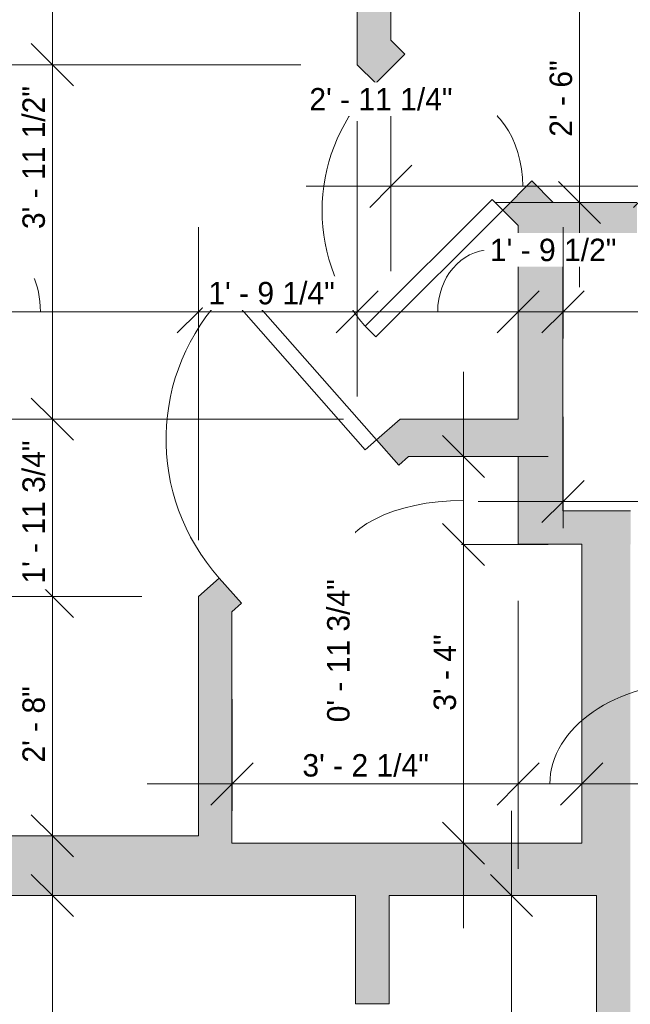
# Model space of a CAD drawing. Header units: inches. Extents: x -245 to 323, y -474 to 499.
# Tile 7 of 11: x -150 to -69, y -91 to 41. Entities that reach past the tile are written whole.
import ezdxf

# ---------------------------------------------------------------- set-up
doc = ezdxf.new("R2010")
doc.units = ezdxf.units.IN
doc.header["$MEASUREMENT"] = 0
for name, color, linetype, lineweight in [('A-ANNO-DIMS', 211, 'Continuous', 9), ('A-ANNO-DIMS-96', 211, 'Continuous', 9), ('A-DOOR', 31, 'Continuous', 9), ('A-FLOR-HRAL', 11, 'Continuous', 9), ('A-WALL', 90, 'Continuous', 9), ('A-WALL-PATT', 111, 'Continuous', 9)]:
    doc.layers.add(name, color=color, linetype=linetype, lineweight=lineweight)
doc.styles.add('Inter', font='txt', dxfattribs={"height": 3})
doc.dimstyles.new('Linear_-_1_32__Inter__Imperial__SMALL', dxfattribs={"dimscale": 12, "dimtxt": 3.974399, "dimasz": 0.46875, "dimexe": 0.944882, "dimexo": 0.629921, "dimgap": 0, "dimtad": 1, "dimrnd": 0.25, "dimzin": 1, "dimdsep": 46, "dimlunit": 4, "dimtxsty": 'Inter', "dimblk1": 'OBLIQUE', "dimblk2": 'OBLIQUE', "dimsah": 1, "dimcen": 0.09, "dimdle": 0.944882, "dimazin": 0, "dimtfac": 1, "dimtdec": 4, "dimtix": 1, "dimtmove": 0, "dimatfit": 3, "dimfxl": 1, "dimtvp": 1, "dimtfill": 1, "dimfrac": 2, "dimtolj": 1, "dimtzin": 0, "dimarcsym": 2})
doc.dimstyles.new('Linear_-_1_32__Inter__Imperial__SMALL_1', dxfattribs={"dimscale": 12, "dimtxt": 3.974399, "dimasz": 0.46875, "dimexe": 0.944882, "dimexo": 0.629921, "dimgap": 0, "dimtad": 1, "dimrnd": 0.25, "dimzin": 1, "dimdsep": 46, "dimlunit": 4, "dimtxsty": 'Inter', "dimblk1": 'OBLIQUE', "dimblk2": 'OBLIQUE', "dimsah": 1, "dimcen": 0.09, "dimdle": 0.944882, "dimazin": 0, "dimtfac": 1, "dimtdec": 4, "dimtix": 1, "dimtmove": 1, "dimatfit": 3, "dimfxl": 1, "dimtvp": 1, "dimtfill": 1, "dimfrac": 2, "dimtolj": 1, "dimtzin": 0, "dimarcsym": 2})
doc.dimstyles.new('Linear_-_1_32__Inter__Imperial__SMALL_2', dxfattribs={"dimscale": 12, "dimtxt": 3.974399, "dimasz": 0.46875, "dimexe": 0.944882, "dimexo": 0.629921, "dimgap": 0, "dimtad": 1, "dimrnd": 0.25, "dimzin": 1, "dimdsep": 46, "dimlunit": 4, "dimtxsty": 'Inter', "dimblk1": 'OBLIQUE', "dimblk2": 'OBLIQUE', "dimsah": 1, "dimcen": 0.09, "dimdle": 0.944882, "dimazin": 0, "dimtfac": 1, "dimtdec": 4, "dimtix": 1, "dimtmove": 2, "dimatfit": 3, "dimfxl": 1, "dimtvp": 1, "dimtfill": 1, "dimfrac": 2, "dimtolj": 1, "dimtzin": 0, "dimarcsym": 2})

# ---------------------------------------------------------------- blocks, each defined once
blk = doc.blocks.new('Planitar - Single Door_Flush Panel - 2_-4_ x 6_-8_-4214226-Main Floor Dimension Plan')
at = {"layer": 'A-DOOR', "lineweight": 18}
for p, q in [((11.99, 2.25), (11.99, 30.25)), ((14, 30.25), (11.99, 30.25)), ((14, 2.25), (14, 30.25)), ((14, 2.25), (11.99, 2.25))]:
    blk.add_line(p, q, dxfattribs=at)
at = {"layer": 'A-DOOR'}
blk.add_arc((13.77, 2.55), 27.77, 94.1354, 180.6191, dxfattribs=at)
blk = doc.blocks.new('Planitar - Single Door_Flush Panel - 2_-0_ x 6_-8_-4213968-Main Floor Dimension Plan')
at = {"layer": 'A-DOOR', "lineweight": 18}
for p, q in [((9.99, -2.75), (9.99, -26.75)), ((12, -2.75), (9.99, -2.75)), ((12, -2.75), (12, -26.75)), ((12, -26.75), (9.99, -26.75))]:
    blk.add_line(p, q, dxfattribs=at)
at = {"layer": 'A-DOOR'}
blk.add_arc((11.77, -3.05), 23.77, 179.2767, 265.5217, dxfattribs=at)
blk = doc.blocks.new('Top Rail Type - Top Rail_Internal_-4226796-Main Floor Dimension Plan')
at = {"layer": 'A-FLOR-HRAL'}
for p, q in [((-31.02, -63.1), (-29.05, -63.1)), ((-31.02, -134.99), (-31.02, -63.1)), ((-29.05, -63.1), (-29.05, -134.99)), ((-31.02, -134.99), (-29.05, -134.99)), ((-31.02, -137), (-31.02, -134.99)), ((-29.05, -134.99), (-29.05, -138.97)), ((-68.53, -137), (-31.02, -137)), ((-29.05, -138.97), (-68.53, -138.97))]:
    blk.add_line(p, q, dxfattribs=at)
blk = doc.blocks.new('Top Rail Type - Top Rail_Internal_-V3-Main Floor Dimension Plan')
at = {"layer": 'A-FLOR-HRAL'}
for p, q in [((-29.05, -63.1), (-31.02, -63.1)), ((-31.02, -63.1), (-31.02, -134.99)), ((-29.05, -63.1), (-29.05, -134.99)), ((-31.02, -134.99), (-31.02, -137)), ((-29.05, -134.99), (-29.05, -138.97)), ((-31.02, -137), (-68.53, -137)), ((-29.05, -138.97), (-68.53, -138.97))]:
    blk.add_line(p, q, dxfattribs=at)
blk = doc.blocks.new('DIMBLOCK1-Main Floor Dimension Plan')
at = {"layer": 'A-ANNO-DIMS-96', "lineweight": 35}
for p, q in [((-75.33, 46.51), (-78.14, 49.32)), ((-75.33, 46.51), (-72.51, 43.7)), ((-75.33, 16.51), (-78.14, 19.32)), ((-75.33, 16.51), (-72.51, 13.7))]:
    blk.add_line(p, q, dxfattribs=at)
at = {"layer": 'A-ANNO-DIMS-96'}
for p, q in [((-47.23, 46.51), (-86.66, 46.51)), ((-75.33, 5.17), (-75.33, 46.51)), ((-75.33, 46.51), (-47.23, 46.51)), ((-71.74, 16.51), (-86.66, 16.51)), ((-75.33, 16.51), (-71.74, 16.51))]:
    blk.add_line(p, q, dxfattribs=at)
at = {"layer": 'A-ANNO-DIMS-96', "color": 0, "insert": (-79.32, 25.3), "char_height": 3, "width": 14.904, "attachment_point": 1, "rotation": 90, "line_spacing_factor": 0.9936, "style": 'Inter', "bg_fill": 3, "box_fill_scale": 1.25, "bg_fill_color": 256, "bg_fill_true_color": 13158600, "bg_fill_transparency": 0}
blk.add_mtext('2\' - 6"', dxfattribs=at)
blk = doc.blocks.new('_Oblique')
at = {"color": 0, "linetype": 'ByBlock', "lineweight": -2}
blk.add_line((-0.5, -0.5), (0.5, 0.5), dxfattribs=at)
blk = doc.blocks.new('DIMBLOCK7-Main Floor Dimension Plan')
at = {"layer": 'A-ANNO-DIMS-96'}
for p, q in [((-65.28, 56.45), (-65.28, 7.32)), ((-65.28, 18.66), (-65.28, 56.45)), ((-100.53, 30.65), (-100.53, 7.32)), ((-100.53, 18.66), (-100.53, 30.65)), ((-111.87, 18.66), (-65.28, 18.66))]:
    blk.add_line(p, q, dxfattribs=at)
at = {"layer": 'A-ANNO-DIMS-96', "lineweight": 35}
for p, q in [((-100.53, 18.66), (-97.72, 21.47)), ((-65.28, 18.66), (-62.47, 21.47)), ((-100.53, 18.66), (-103.35, 15.84)), ((-65.28, 18.66), (-68.1, 15.84))]:
    blk.add_line(p, q, dxfattribs=at)
at = {"layer": 'A-ANNO-DIMS-96'}
blk.add_ellipse((-91.18, 18.66), major_axis=(0, 11.65), ratio=0.709551, start_param=4.712389, end_param=6.283185, dxfattribs=at)
at = {"layer": 'A-ANNO-DIMS-96', "color": 0, "insert": (-111.44, 31.81), "char_height": 3, "width": 24.3233, "attachment_point": 1, "line_spacing_factor": 0.9936, "style": 'Inter', "bg_fill": 3, "box_fill_scale": 1.25, "bg_fill_color": 256, "bg_fill_true_color": 13158600, "bg_fill_transparency": 0}
blk.add_mtext('2\' - 11 1/4"', dxfattribs=at)
blk = doc.blocks.new('DIMBLOCK19-Main Floor Dimension Plan')
at = {"layer": 'A-ANNO-DIMS-96', "lineweight": 35}
for p, q in [((-145.8, -36.22), (-148.62, -33.41)), ((-145.8, -36.22), (-142.99, -39.03)), ((-145.8, -68.24), (-148.62, -65.43)), ((-145.8, -68.24), (-142.99, -71.05))]:
    blk.add_line(p, q, dxfattribs=at)
at = {"layer": 'A-ANNO-DIMS-96'}
for p, q in [((-133.84, -36.22), (-157.14, -36.22)), ((-145.8, -79.58), (-145.8, -36.22)), ((-145.8, -36.22), (-133.84, -36.22)), ((-142.22, -68.24), (-157.14, -68.24)), ((-145.8, -68.24), (-142.22, -68.24))]:
    blk.add_line(p, q, dxfattribs=at)
at = {"layer": 'A-ANNO-DIMS-96', "color": 0, "insert": (-149.8, -58.44), "char_height": 3, "width": 14.904, "attachment_point": 1, "rotation": 90, "line_spacing_factor": 0.9936, "style": 'Inter', "bg_fill": 3, "box_fill_scale": 1.25, "bg_fill_color": 256, "bg_fill_true_color": 13158600, "bg_fill_transparency": 0}
blk.add_mtext('2\' - 8"', dxfattribs=at)
blk = doc.blocks.new('DIMBLOCK20-Main Floor Dimension Plan')
at = {"layer": 'A-ANNO-DIMS-96', "lineweight": 35}
for p, q in [((-145.8, -12.49), (-148.62, -9.68)), ((-145.8, -12.49), (-142.99, -15.3)), ((-145.8, -36.22), (-148.62, -33.41)), ((-145.8, -36.22), (-142.99, -39.03))]:
    blk.add_line(p, q, dxfattribs=at)
at = {"layer": 'A-ANNO-DIMS-96'}
for p, q in [((-106.87, -12.49), (-157.14, -12.49)), ((-145.8, -36.22), (-145.8, -12.49)), ((-145.8, -12.49), (-106.87, -12.49)), ((-133.84, -36.22), (-157.14, -36.22)), ((-145.8, -36.22), (-133.84, -36.22))]:
    blk.add_line(p, q, dxfattribs=at)
at = {"layer": 'A-ANNO-DIMS-96', "color": 0, "insert": (-149.8, -34.49), "char_height": 3, "width": 24.3233, "attachment_point": 1, "rotation": 90, "line_spacing_factor": 0.9936, "style": 'Inter', "bg_fill": 3, "box_fill_scale": 1.25, "bg_fill_color": 256, "bg_fill_true_color": 13158600, "bg_fill_transparency": 0}
blk.add_mtext('1\' - 11 3/4"', dxfattribs=at)
blk = doc.blocks.new('DIMBLOCK21-Main Floor Dimension Plan')
at = {"layer": 'A-ANNO-DIMS-96', "lineweight": 35}
for p, q in [((-145.8, 34.93), (-148.62, 37.75)), ((-145.8, 34.93), (-142.99, 32.12)), ((-145.8, -12.49), (-148.62, -9.68)), ((-145.8, -12.49), (-142.99, -15.3))]:
    blk.add_line(p, q, dxfattribs=at)
at = {"layer": 'A-ANNO-DIMS-96'}
for p, q in [((-112.59, 34.93), (-157.14, 34.93)), ((-145.8, -12.49), (-145.8, 34.93)), ((-145.8, 34.93), (-112.59, 34.93)), ((-106.87, -12.49), (-157.14, -12.49)), ((-145.8, -12.49), (-106.87, -12.49))]:
    blk.add_line(p, q, dxfattribs=at)
at = {"layer": 'A-ANNO-DIMS-96', "color": 0, "insert": (-149.8, 12.94), "char_height": 3, "width": 24.1445, "attachment_point": 1, "rotation": 90, "line_spacing_factor": 0.9936, "style": 'Inter', "bg_fill": 3, "box_fill_scale": 1.25, "bg_fill_color": 256, "bg_fill_true_color": 13158600, "bg_fill_transparency": 0}
blk.add_mtext('3\' - 11 1/2"', dxfattribs=at)
blk = doc.blocks.new('DIMBLOCK22-Main Floor Dimension Plan')
at = {"layer": 'A-ANNO-DIMS-96'}
for p, q in [((-145.8, 34.93), (-145.8, 85.85)), ((-142.22, 74.51), (-157.14, 74.51)), ((-145.8, 74.51), (-142.22, 74.51)), ((-112.59, 34.93), (-157.14, 34.93)), ((-145.8, 34.93), (-112.59, 34.93))]:
    blk.add_line(p, q, dxfattribs=at)
at = {"layer": 'A-ANNO-DIMS-96', "lineweight": 35}
for p, q in [((-145.8, 74.51), (-148.62, 77.32)), ((-145.8, 74.51), (-142.99, 71.7)), ((-145.8, 34.93), (-148.62, 37.75)), ((-145.8, 34.93), (-142.99, 32.12))]:
    blk.add_line(p, q, dxfattribs=at)
at = {"layer": 'A-ANNO-DIMS-96', "color": 0, "insert": (-149.8, 45.08), "char_height": 3, "width": 23.131, "attachment_point": 1, "rotation": 90, "line_spacing_factor": 0.9936, "style": 'Inter', "bg_fill": 3, "box_fill_scale": 1.25, "bg_fill_color": 256, "bg_fill_true_color": 13158600, "bg_fill_transparency": 0}
blk.add_mtext('3\' - 3 1/2"', dxfattribs=at)
blk = doc.blocks.new('DIMBLOCK23-Main Floor Dimension Plan')
at = {"layer": 'A-ANNO-DIMS-96'}
for p, q in [((-83.53, -36.8), (-83.53, -72.64)), ((-83.53, -61.3), (-83.53, -36.8)), ((-121.78, -64.89), (-121.78, -49.97)), ((-133.12, -61.3), (-83.53, -61.3)), ((-121.78, -61.3), (-121.78, -64.89))]:
    blk.add_line(p, q, dxfattribs=at)
at = {"layer": 'A-ANNO-DIMS-96', "lineweight": 35}
for p, q in [((-121.78, -61.3), (-118.97, -58.49)), ((-83.53, -61.3), (-80.72, -58.49)), ((-121.78, -61.3), (-124.6, -64.12)), ((-83.53, -61.3), (-86.35, -64.12))]:
    blk.add_line(p, q, dxfattribs=at)
at = {"layer": 'A-ANNO-DIMS-96', "color": 0, "insert": (-112.37, -57.31), "char_height": 3, "width": 23.3099, "attachment_point": 1, "line_spacing_factor": 0.9936, "style": 'Inter', "bg_fill": 3, "box_fill_scale": 1.25, "bg_fill_color": 256, "bg_fill_true_color": 13158600, "bg_fill_transparency": 0}
blk.add_mtext('3\' - 2 1/4"', dxfattribs=at)
blk = doc.blocks.new('DIMBLOCK24-Main Floor Dimension Plan')
at = {"layer": 'A-ANNO-DIMS-96'}
for p, q in [((-83.53, -36.8), (-83.53, -72.64)), ((-83.53, -61.3), (-83.53, -36.8)), ((-75.03, -64.89), (-75.03, -49.97)), ((-83.53, -61.3), (-63.7, -61.3)), ((-75.03, -61.3), (-75.03, -64.89))]:
    blk.add_line(p, q, dxfattribs=at)
at = {"layer": 'A-ANNO-DIMS-96', "lineweight": 35}
for p, q in [((-83.53, -61.3), (-80.72, -58.49)), ((-75.03, -61.3), (-72.22, -58.49)), ((-83.53, -61.3), (-86.35, -64.12)), ((-75.03, -61.3), (-77.85, -64.12))]:
    blk.add_line(p, q, dxfattribs=at)
at = {"layer": 'A-ANNO-DIMS-96'}
blk.add_ellipse((-59.59, -61.3), major_axis=(-19.7, 0), ratio=0.692116, start_param=4.712389, end_param=6.283185, dxfattribs=at)
at = {"layer": 'A-ANNO-DIMS-96', "color": 0, "insert": (-59.59, -46.16), "char_height": 3, "width": 23.1906, "attachment_point": 1, "line_spacing_factor": 0.9936, "style": 'Inter', "bg_fill": 3, "box_fill_scale": 1.25, "bg_fill_color": 256, "bg_fill_true_color": 13158600, "bg_fill_transparency": 0}
blk.add_mtext('0\' - 8 1/2"', dxfattribs=at)
blk = doc.blocks.new('DIMBLOCK25-Main Floor Dimension Plan')
at = {"layer": 'A-ANNO-DIMS-96'}
for p, q in [((-90.84, -6.15), (-90.84, -29.24)), ((-94.42, -17.49), (-79.5, -17.49)), ((-90.84, -17.49), (-94.42, -17.49)), ((-91.09, -29.24), (-79.5, -29.24)), ((-90.84, -29.24), (-91.09, -29.24))]:
    blk.add_line(p, q, dxfattribs=at)
at = {"layer": 'A-ANNO-DIMS-96', "lineweight": 35}
for p, q in [((-90.84, -17.49), (-93.65, -14.68)), ((-90.84, -17.49), (-88.03, -20.3)), ((-90.84, -29.24), (-93.65, -26.43)), ((-90.84, -29.24), (-88.03, -32.05))]:
    blk.add_line(p, q, dxfattribs=at)
at = {"layer": 'A-ANNO-DIMS-96'}
blk.add_ellipse((-90.84, -31.88), major_axis=(-16.72, 0), ratio=0.509487, start_param=4.712389, end_param=6.283185, dxfattribs=at)
at = {"layer": 'A-ANNO-DIMS-96', "color": 0, "insert": (-109.07, -53.05), "char_height": 3, "width": 25.3964, "attachment_point": 1, "rotation": 90, "line_spacing_factor": 0.9936, "style": 'Inter', "bg_fill": 3, "box_fill_scale": 1.25, "bg_fill_color": 256, "bg_fill_true_color": 13158600, "bg_fill_transparency": 0}
blk.add_mtext('0\' - 11 3/4"', dxfattribs=at)
blk = doc.blocks.new('DIMBLOCK26-Main Floor Dimension Plan')
at = {"layer": 'A-ANNO-DIMS-96', "lineweight": 35}
for p, q in [((-90.84, -29.24), (-93.65, -26.43)), ((-90.84, -29.24), (-88.03, -32.05)), ((-90.84, -69.24), (-93.65, -66.43)), ((-90.84, -69.24), (-88.03, -72.05))]:
    blk.add_line(p, q, dxfattribs=at)
at = {"layer": 'A-ANNO-DIMS-96'}
for p, q in [((-91.09, -29.24), (-79.5, -29.24)), ((-90.84, -29.24), (-91.09, -29.24)), ((-90.84, -29.24), (-90.84, -80.58)), ((-94.42, -69.24), (-79.5, -69.24)), ((-90.84, -69.24), (-94.42, -69.24))]:
    blk.add_line(p, q, dxfattribs=at)
at = {"layer": 'A-ANNO-DIMS-96', "color": 0, "insert": (-94.84, -51.51), "char_height": 3, "width": 15.0828, "attachment_point": 1, "rotation": 90, "line_spacing_factor": 0.9936, "style": 'Inter', "bg_fill": 3, "box_fill_scale": 1.25, "bg_fill_color": 256, "bg_fill_true_color": 13158600, "bg_fill_transparency": 0}
blk.add_mtext('3\' - 4"', dxfattribs=at)
blk = doc.blocks.new('DIMBLOCK27-Main Floor Dimension Plan')
at = {"layer": 'A-ANNO-DIMS-96'}
for p, q in [((-168.5, -1.71), (-168.5, 13.21)), ((-126.28, -28.66), (-126.28, 13.21)), ((-179.84, 1.88), (-126.28, 1.88)), ((-168.5, 1.88), (-168.5, -1.71)), ((-126.28, 1.88), (-126.28, -28.66))]:
    blk.add_line(p, q, dxfattribs=at)
at = {"layer": 'A-ANNO-DIMS-96', "lineweight": 35}
for p, q in [((-168.5, 1.88), (-165.69, 4.69)), ((-126.28, 1.88), (-123.47, 4.69)), ((-168.5, 1.88), (-171.32, -0.94)), ((-126.28, 1.88), (-129.1, -0.94))]:
    blk.add_line(p, q, dxfattribs=at)
at = {"layer": 'A-ANNO-DIMS-96'}
blk.add_ellipse((-150.65, 1.88), major_axis=(0, 6.71), ratio=0.484571, start_param=4.712389, end_param=6.283185, dxfattribs=at)
at = {"layer": 'A-ANNO-DIMS-96', "color": 0, "insert": (-170.07, 10.1), "char_height": 3, "width": 23.3099, "attachment_point": 1, "line_spacing_factor": 0.9936, "style": 'Inter', "bg_fill": 3, "box_fill_scale": 1.25, "bg_fill_color": 256, "bg_fill_true_color": 13158600, "bg_fill_transparency": 0}
blk.add_mtext('3\' - 6 1/4"', dxfattribs=at)
blk = doc.blocks.new('DIMBLOCK28-Main Floor Dimension Plan')
at = {"layer": 'A-ANNO-DIMS-96'}
for p, q in [((-105.03, 27.37), (-105.03, -9.46)), ((-105.03, 1.88), (-105.03, 27.37)), ((-126.28, -28.66), (-126.28, 13.21)), ((-126.28, 1.88), (-105.03, 1.88)), ((-126.28, 1.88), (-126.28, -28.66))]:
    blk.add_line(p, q, dxfattribs=at)
at = {"layer": 'A-ANNO-DIMS-96', "lineweight": 35}
for p, q in [((-126.28, 1.88), (-123.47, 4.69)), ((-105.03, 1.88), (-102.22, 4.69)), ((-126.28, 1.88), (-129.1, -0.94)), ((-105.03, 1.88), (-107.85, -0.94))]:
    blk.add_line(p, q, dxfattribs=at)
at = {"layer": 'A-ANNO-DIMS-96', "color": 0, "insert": (-124.95, 5.87), "char_height": 3, "width": 22.2964, "attachment_point": 1, "line_spacing_factor": 0.9936, "style": 'Inter', "bg_fill": 3, "box_fill_scale": 1.25, "bg_fill_color": 256, "bg_fill_true_color": 13158600, "bg_fill_transparency": 0}
blk.add_mtext('1\' - 9 1/4"', dxfattribs=at)
blk = doc.blocks.new('DIMBLOCK29-Main Floor Dimension Plan')
at = {"layer": 'A-ANNO-DIMS-96'}
for p, q in [((-105.03, 27.37), (-105.03, -9.46)), ((-105.03, 1.88), (-105.03, 27.37)), ((-83.53, -1.71), (-83.53, 13.21)), ((-105.03, 1.88), (-72.2, 1.88)), ((-83.53, 1.88), (-83.53, -1.71))]:
    blk.add_line(p, q, dxfattribs=at)
at = {"layer": 'A-ANNO-DIMS-96', "lineweight": 35}
for p, q in [((-105.03, 1.88), (-102.22, 4.69)), ((-83.53, 1.88), (-80.72, 4.69)), ((-105.03, 1.88), (-107.85, -0.94)), ((-83.53, 1.88), (-86.35, -0.94))]:
    blk.add_line(p, q, dxfattribs=at)
at = {"layer": 'A-ANNO-DIMS-96'}
blk.add_ellipse((-87.3, 1.88), major_axis=(0, 8.26), ratio=0.845066, start_param=0, end_param=1.570796, dxfattribs=at)
at = {"layer": 'A-ANNO-DIMS-96', "color": 0, "insert": (-87.3, 11.65), "char_height": 3, "width": 22.1175, "attachment_point": 1, "line_spacing_factor": 0.9936, "style": 'Inter', "bg_fill": 3, "box_fill_scale": 1.25, "bg_fill_color": 256, "bg_fill_true_color": 13158600, "bg_fill_transparency": 0}
blk.add_mtext('1\' - 9 1/2"', dxfattribs=at)
blk = doc.blocks.new('DIMBLOCK41-Main Floor Dimension Plan')
at = {"layer": 'A-ANNO-DIMS-96'}
for p, q in [((-145.8, -64.9), (-145.8, -228.83)), ((-149.38, -76.24), (-134.46, -76.24)), ((-145.8, -76.24), (-149.38, -76.24)), ((-149.38, -217.49), (-134.46, -217.49)), ((-145.8, -217.49), (-149.38, -217.49))]:
    blk.add_line(p, q, dxfattribs=at)
at = {"layer": 'A-ANNO-DIMS-96', "lineweight": 35}
for p, q in [((-145.8, -76.24), (-148.62, -73.43)), ((-145.8, -76.24), (-142.99, -79.05)), ((-145.8, -217.49), (-148.62, -214.68)), ((-145.8, -217.49), (-142.99, -220.3))]:
    blk.add_line(p, q, dxfattribs=at)
at = {"layer": 'A-ANNO-DIMS-96', "color": 0, "insert": (-149.8, -157), "char_height": 3, "width": 24.3233, "attachment_point": 1, "rotation": 90, "line_spacing_factor": 0.9936, "style": 'Inter', "bg_fill": 3, "box_fill_scale": 1.25, "bg_fill_color": 256, "bg_fill_true_color": 13158600, "bg_fill_transparency": 0}
blk.add_mtext('11\' - 9 1/4"', dxfattribs=at)
blk = doc.blocks.new('DIMBLOCK42-Main Floor Dimension Plan')
at = {"layer": 'A-ANNO-DIMS-96'}
for p, q in [((-84.42, -64.9), (-84.42, -188.08)), ((-88, -76.24), (-73.08, -76.24)), ((-84.42, -76.24), (-88, -76.24)), ((-88, -176.74), (-73.08, -176.74)), ((-84.42, -176.74), (-88, -176.74))]:
    blk.add_line(p, q, dxfattribs=at)
at = {"layer": 'A-ANNO-DIMS-96', "lineweight": 35}
for p, q in [((-84.42, -76.24), (-87.23, -73.43)), ((-84.42, -76.24), (-81.61, -79.05)), ((-84.42, -176.74), (-87.23, -173.93)), ((-84.42, -176.74), (-81.61, -179.55))]:
    blk.add_line(p, q, dxfattribs=at)
at = {"layer": 'A-ANNO-DIMS-96', "color": 0, "insert": (-88.41, -136.2), "char_height": 3, "width": 23.3099, "attachment_point": 1, "rotation": 90, "line_spacing_factor": 0.9936, "style": 'Inter', "bg_fill": 3, "box_fill_scale": 1.25, "bg_fill_color": 256, "bg_fill_true_color": 13158600, "bg_fill_transparency": 0}
blk.add_mtext('8\' - 4 1/2"', dxfattribs=at)
blk = doc.blocks.new('DIMBLOCK68-Main Floor Dimension Plan')
at = {"layer": 'A-ANNO-DIMS-96'}
for p, q in [((-77.53, -1.71), (-77.53, 13.21)), ((-27.78, -1.71), (-27.78, 13.21)), ((-88.87, 1.88), (-16.45, 1.88)), ((-77.53, 1.88), (-77.53, -1.71)), ((-27.78, 1.88), (-27.78, -1.71))]:
    blk.add_line(p, q, dxfattribs=at)
at = {"layer": 'A-ANNO-DIMS-96', "lineweight": 35}
for p, q in [((-77.53, 1.88), (-74.72, 4.69)), ((-27.78, 1.88), (-24.97, 4.69)), ((-77.53, 1.88), (-80.35, -0.94)), ((-27.78, 1.88), (-30.6, -0.94))]:
    blk.add_line(p, q, dxfattribs=at)
at = {"layer": 'A-ANNO-DIMS-96', "color": 0, "insert": (-62.45, 5.87), "char_height": 3, "width": 23.4887, "attachment_point": 1, "line_spacing_factor": 0.9936, "style": 'Inter', "bg_fill": 3, "box_fill_scale": 1.25, "bg_fill_color": 256, "bg_fill_true_color": 13158600, "bg_fill_transparency": 0}
blk.add_mtext('4\' - 1 3/4"', dxfattribs=at)
blk = doc.blocks.new('DIMBLOCK73-Main Floor Dimension Plan')
at = {"layer": 'A-ANNO-DIMS-96'}
for p, q in [((-77.53, -27.09), (-77.53, -12.17)), ((8.7, -20.69), (8.7, -34.85)), ((8.7, -23.51), (8.7, -20.69)), ((-88.87, -23.51), (8.7, -23.51)), ((-77.53, -23.51), (-77.53, -27.09))]:
    blk.add_line(p, q, dxfattribs=at)
at = {"layer": 'A-ANNO-DIMS-96', "lineweight": 35}
for p, q in [((-77.53, -23.51), (-74.72, -20.7)), ((8.7, -23.51), (11.51, -20.7)), ((-77.53, -23.51), (-80.35, -26.32)), ((8.7, -23.51), (5.89, -26.32))]:
    blk.add_line(p, q, dxfattribs=at)
at = {"layer": 'A-ANNO-DIMS-96', "color": 0, "insert": (-44.03, -19.52), "char_height": 3, "width": 23.0714, "attachment_point": 1, "line_spacing_factor": 0.9936, "style": 'Inter', "bg_fill": 3, "box_fill_scale": 1.25, "bg_fill_color": 256, "bg_fill_true_color": 13158600, "bg_fill_transparency": 0}
blk.add_mtext('7\' - 2 1/4"', dxfattribs=at)

msp = doc.modelspace()

# ---------------------------------------------------------------- hatches: boundary and pattern name
at = {"layer": 'A-WALL-PATT'}
for points in [[(-102.558, 32.457), (-100.534, 34.48), (-100.534, 74.512), (-105.034, 74.512), (-105.034, 34.934)], [(-77.534, -24.738), (-77.534, 16.512), (-83.534, 16.512), (-83.534, -24.738)], [(-98.185, -17.488), (-83.534, -17.488), (-83.534, -12.488), (-92.504, -12.488)], [(-73.857, -69.238), (-68.534, -69.238), (-68.534, -29.238), (-75.034, -29.238), (-75.034, -69.238)], [(-121.784, -69.238), (-121.784, -35.681), (-123.481, -33.754), (-126.284, -36.221), (-126.284, -68.238), (-124.034, -68.238), (-124.034, -69.238)], [(-124.034, -76.238), (-124.034, -68.238), (-224.034, -68.238), (-224.034, -76.238), (-170.95, -76.238)], [(-73.034, -76.238), (-73.034, -69.238), (-124.034, -69.238), (-124.034, -76.238), (-73.857, -76.238)], [(-73.034, -176.738), (-68.534, -176.738), (-68.534, -69.238), (-73.034, -69.238), (-73.034, -110.665)]]:
    msp.add_hatch(color=9, dxfattribs=at).paths.add_polyline_path(points, flags=0)
h = msp.add_hatch(color=9, dxfattribs=at)
h.paths.add_polyline_path([(-83.534, 13.434), (-83.534, 16.512), (-78.835, 16.512), (-81.698, 19.375), (-85.587, 15.486)], flags=0)
h.paths.add_polyline_path([(-100.534, 34.48), (-98.669, 36.346), (-100.534, 38.212)], flags=0)
h = msp.add_hatch(color=9, dxfattribs=at)
h.paths.add_polyline_path([(-37.659, 10.512), (-32.284, 10.512), (-32.284, 16.512), (-37.659, 16.512)], flags=0)
h.paths.add_polyline_path([(-73.857, 10.512), (-67.659, 10.512), (-67.659, 16.512), (-77.534, 16.512), (-77.534, 10.512)], flags=0)
h = msp.add_hatch(color=9, dxfattribs=at)
h.paths.add_polyline_path([(-121.784, -38.255), (-120.508, -37.132), (-121.784, -35.681)], flags=0)
h.paths.add_polyline_path([(-99.488, -18.634), (-92.504, -12.488), (-99.315, -12.488), (-102.461, -15.256)], flags=0)
h = msp.add_hatch(color=9, dxfattribs=at)
h.paths.add_polyline_path([(-75.034, -29.238), (-68.505, -29.238), (-68.505, -24.738), (-83.534, -24.738), (-83.534, -29.238)], flags=0)
h.paths.add_polyline_path([(-27.784, -29.238), (-27.784, -24.738), (-32.284, -24.738), (-32.284, -29.238)], flags=0)
h = msp.add_hatch(color=9, dxfattribs=at)
h.paths.add_polyline_path([(-100.784, -176.738), (-100.784, -162.738), (-105.284, -162.738), (-105.284, -176.738)], flags=0)
h.paths.add_polyline_path([(-105.284, -90.738), (-100.784, -90.738), (-100.784, -76.238), (-105.284, -76.238)], flags=0)

# ---------------------------------------------------------------- linework, layer by layer
at = {"layer": 'A-WALL'}
for p, q in [((-100.534, 38.212), (-100.534, 141.262)), ((-105.034, 74.512), (-105.034, 34.934)), ((-98.669, 36.346), (-100.534, 38.212)), ((-102.558, 32.457), (-98.669, 36.346)), ((-105.034, 34.934), (-102.558, 32.457)), ((-81.698, 19.375), (-85.587, 15.486)), ((-78.835, 16.512), (-81.698, 19.375)), ((-67.659, 16.512), (-78.835, 16.512)), ((-85.587, 15.486), (-83.534, 13.434)), ((-83.534, 13.434), (-83.534, -12.488)), ((-77.534, -24.738), (-77.534, 10.512)), ((-77.534, 10.512), (-67.659, 10.512)), ((-99.315, -12.488), (-102.461, -15.256)), ((-83.534, -12.488), (-99.315, -12.488)), ((-102.461, -15.256), (-99.488, -18.634)), ((-99.488, -18.634), (-98.185, -17.488)), ((-98.185, -17.488), (-83.534, -17.488)), ((-83.534, -17.488), (-83.534, -29.238)), ((-68.505, -24.738), (-77.534, -24.738)), ((-83.534, -29.238), (-75.034, -29.238)), ((-75.034, -29.238), (-75.034, -69.238)), ((-123.481, -33.754), (-126.284, -36.221)), ((-120.508, -37.132), (-123.481, -33.754)), ((-126.284, -36.221), (-126.284, -68.238)), ((-121.784, -38.255), (-120.508, -37.132)), ((-121.784, -69.238), (-121.784, -38.255)), ((-126.284, -68.238), (-224.034, -68.238)), ((-75.034, -69.238), (-121.784, -69.238)), ((-224.034, -76.238), (-105.284, -76.238)), ((-105.284, -76.238), (-105.284, -90.738)), ((-100.784, -90.738), (-100.784, -76.238)), ((-100.784, -76.238), (-73.034, -76.238)), ((-73.034, -76.238), (-73.034, -176.738)), ((-105.284, -90.738), (-100.784, -90.738))]:
    msp.add_line(p, q, dxfattribs=at)

# ---------------------------------------------------------------- block references
at = {"layer": 'A-DOOR'}
for name, p, rotation in [('Planitar - Single Door_Flush Panel - 2_-0_ x 6_-8_-4213968-Main Floor Dimension Plan', (-92.128, 25.916), 314.9999999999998), ('Planitar - Single Door_Flush Panel - 2_-4_ x 6_-8_-4214226-Main Floor Dimension Plan', (-111.484, -26.194), 41.34777980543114)]:
    msp.add_blockref(name, p, dxfattribs=dict(at, rotation=rotation))
at = {"layer": 'A-FLOR-HRAL'}
for name in ['Top Rail Type - Top Rail_Internal_-4226796-Main Floor Dimension Plan', 'Top Rail Type - Top Rail_Internal_-V3-Main Floor Dimension Plan']:
    msp.add_blockref(name, (0, 0), dxfattribs=at)

# ---------------------------------------------------------------- next in the draw order: dimensions: what is measured, and where the dimension line sits
at = {"layer": 'A-ANNO-DIMS'}
for base, p1, p2, override, picture, middle in [((-75.325, 46.512), (-79.303, 16.512), (-39.667, 46.512), {"dimpost": '<>', "dimfxl": 49.708701}, 'DIMBLOCK1-Main Floor Dimension Plan', (-76.865, 31.512)), ((-145.803, -36.221), (-149.78, -68.238), (-126.284, -36.221), {"dimpost": '<>', "dimfxl": 39.713334}, 'DIMBLOCK19-Main Floor Dimension Plan', (-147.343, -52.229))]:
    dim = msp.add_linear_dim(base=base, p1=p1, p2=p2, angle=90, dimstyle='Linear_-_1_32__Inter__Imperial__SMALL', override=override, dxfattribs=at)
    dim.commit()
    dim.dimension.update_dxf_attribs({"geometry": picture, "text_midpoint": middle})

# ---------------------------------------------------------------- next in the draw order: dimensions: what is measured, and where the dimension line sits
dim = msp.add_linear_dim(base=(-65.284, 18.656), p1=(-100.534, 38.212), p2=(-65.284, 64.012), dimstyle='Linear_-_1_32__Inter__Imperial__SMALL_1', override={"dimpost": '<>', "dimfxl": 43.683125}, dxfattribs=at)
dim.commit()
dim.dimension.update_dxf_attribs({"geometry": 'DIMBLOCK7-Main Floor Dimension Plan', "text_midpoint": (-99.283, 29.815), "dimtype": 160})
for base, p1, p2, override, picture, middle in [((-145.803, -12.488), (-126.284, -36.221), (-99.315, -12.488), {"dimpost": '<>', "dimfxl": 35.924688}, 'DIMBLOCK20-Main Floor Dimension Plan', (-147.599, -24.354)), ((-145.803, -217.488), (-141.825, -76.238), (-141.825, -217.488), {"dimpost": '<>', "dimfxl": 141.25}, 'DIMBLOCK41-Main Floor Dimension Plan', (-147.599, -146.863))]:
    dim = msp.add_linear_dim(base=base, p1=p1, p2=p2, angle=90, dimstyle='Linear_-_1_32__Inter__Imperial__SMALL', override=override, dxfattribs=at)
    dim.commit()
    dim.dimension.update_dxf_attribs({"geometry": picture, "text_midpoint": middle})

# ---------------------------------------------------------------- next in the draw order: dimensions: what is measured, and where the dimension line sits
dim = msp.add_linear_dim(base=(-145.803, 34.934), p1=(-99.315, -12.488), p2=(-105.034, 34.934), angle=90, dimstyle='Linear_-_1_32__Inter__Imperial__SMALL_2', override={"dimpost": '<>', "dimfxl": 47.765201}, dxfattribs=at)
dim.commit()
dim.dimension.update_dxf_attribs({"geometry": 'DIMBLOCK21-Main Floor Dimension Plan', "text_midpoint": (-147.796, 25.009), "dimtype": 160, "text_rotation": 90})
dim = msp.add_linear_dim(base=(-83.534, -61.305), p1=(-121.784, -57.327), p2=(-83.534, -29.238), dimstyle='Linear_-_1_32__Inter__Imperial__SMALL', override={"dimpost": '<>', "dimfxl": 47.456077}, dxfattribs=at)
dim.commit()
dim.dimension.update_dxf_attribs({"geometry": 'DIMBLOCK23-Main Floor Dimension Plan', "text_midpoint": (-102.659, -59.509)})

# ---------------------------------------------------------------- next in the draw order: dimensions: what is measured, and where the dimension line sits
dim = msp.add_linear_dim(base=(-145.803, 74.512), p1=(-105.034, 34.934), p2=(-149.78, 74.512), angle=90, dimstyle='Linear_-_1_32__Inter__Imperial__SMALL', override={"dimpost": '<>', "dimfxl": 59.738058}, dxfattribs=at)
dim.commit()
dim.dimension.update_dxf_attribs({"geometry": 'DIMBLOCK22-Main Floor Dimension Plan', "text_midpoint": (-147.599, 54.723)})
for base, p1, p2, override, picture, middle in [((-126.284, 1.876), (-168.503, 5.854), (-126.284, -36.221), {"dimpost": '<>', "dimfxl": 59.604311}, 'DIMBLOCK27-Main Floor Dimension Plan', (-158.415, 8.096)), ((-75.034, -61.305), (-83.534, -29.238), (-75.034, -57.327), {"dimpost": '<>', "dimfxl": 29.347347}, 'DIMBLOCK24-Main Floor Dimension Plan', (-47.992, -48.162))]:
    dim = msp.add_linear_dim(base=base, p1=p1, p2=p2, dimstyle='Linear_-_1_32__Inter__Imperial__SMALL_1', override=override, dxfattribs=at)
    dim.commit()
    dim.dimension.update_dxf_attribs({"geometry": picture, "text_midpoint": middle, "dimtype": 160})

# ---------------------------------------------------------------- next in the draw order: dimensions: what is measured, and where the dimension line sits
dim = msp.add_linear_dim(base=(-90.842, -29.238), p1=(-86.864, -17.488), p2=(-83.534, -29.238), angle=90, dimstyle='Linear_-_1_32__Inter__Imperial__SMALL_1', override={"dimpost": '<>', "dimfxl": 12.212726}, dxfattribs=at)
dim.commit()
dim.dimension.update_dxf_attribs({"geometry": 'DIMBLOCK25-Main Floor Dimension Plan', "text_midpoint": (-107.071, -40.347), "dimtype": 160, "text_rotation": 90})

# ---------------------------------------------------------------- next in the draw order: dimensions: what is measured, and where the dimension line sits
dim = msp.add_linear_dim(base=(-105.034, 1.876), p1=(-126.284, -36.221), p2=(-105.034, 34.934), dimstyle='Linear_-_1_32__Inter__Imperial__SMALL', override={"dimpost": '<>', "dimfxl": 74.259781}, dxfattribs=at)
dim.commit()
dim.dimension.update_dxf_attribs({"geometry": 'DIMBLOCK28-Main Floor Dimension Plan', "text_midpoint": (-115.659, 3.672)})
dim = msp.add_linear_dim(base=(-90.842, -69.238), p1=(-83.534, -29.238), p2=(-86.864, -69.238), angle=90, dimstyle='Linear_-_1_32__Inter__Imperial__SMALL_2', override={"dimpost": '<>', "dimfxl": 40.138363}, dxfattribs=at)
dim.commit()
dim.dimension.update_dxf_attribs({"geometry": 'DIMBLOCK26-Main Floor Dimension Plan', "text_midpoint": (-92.835, -43.964), "dimtype": 160, "text_rotation": 90})

# ---------------------------------------------------------------- next in the draw order: dimensions: what is measured, and where the dimension line sits
dim = msp.add_linear_dim(base=(-83.534, 1.876), p1=(-105.034, 34.934), p2=(-83.534, 5.854), dimstyle='Linear_-_1_32__Inter__Imperial__SMALL_1', override={"dimpost": '<>', "dimfxl": 36.164713}, dxfattribs=at)
dim.commit()
dim.dimension.update_dxf_attribs({"geometry": 'DIMBLOCK29-Main Floor Dimension Plan', "text_midpoint": (-76.246, 9.646), "dimtype": 160})
dim = msp.add_linear_dim(base=(8.7, -23.51), p1=(-77.534, -19.532), p2=(8.7, -28.254), dimstyle='Linear_-_1_32__Inter__Imperial__SMALL', override={"dimpost": '<>', "dimfxl": 86.674173}, dxfattribs=at)
dim.commit()
dim.dimension.update_dxf_attribs({"geometry": 'DIMBLOCK73-Main Floor Dimension Plan', "text_midpoint": (-34.417, -21.714)})
dim = msp.add_linear_dim(base=(-84.42, -176.738), p1=(-80.442, -76.238), p2=(-80.442, -176.738), angle=90, dimstyle='Linear_-_1_32__Inter__Imperial__SMALL', override={"dimpost": '<>', "dimfxl": 100.5}, dxfattribs=at)
dim.commit()
dim.dimension.update_dxf_attribs({"geometry": 'DIMBLOCK42-Main Floor Dimension Plan', "text_midpoint": (-86.216, -126.488)})

# ---------------------------------------------------------------- next in the draw order: dimensions: what is measured, and where the dimension line sits
dim = msp.add_linear_dim(base=(-27.784, 1.876), p1=(-77.534, 5.854), p2=(-27.784, 5.854), dimstyle='Linear_-_1_32__Inter__Imperial__SMALL', override={"dimpost": '<>', "dimfxl": 49.75}, dxfattribs=at)
dim.commit()
dim.dimension.update_dxf_attribs({"geometry": 'DIMBLOCK68-Main Floor Dimension Plan', "text_midpoint": (-52.659, 3.672)})

doc.saveas('drawing.dxf')
